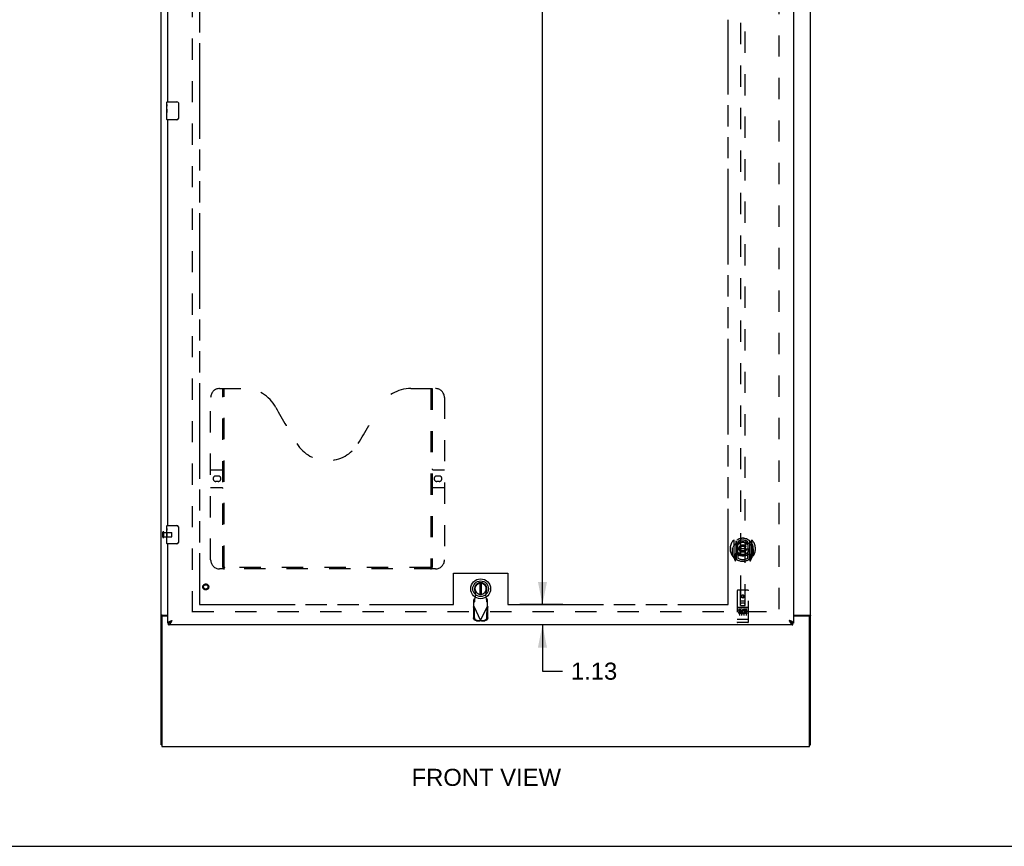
# Model space of a CAD drawing. Header units: inches. Extents: x 0 to 214, y 0 to 139.
# Tile 2 of 12: x 55 to 109, y 0 to 46. Entities that reach past the tile are written whole.
import ezdxf

# ---------------------------------------------------------------- set-up
doc = ezdxf.new("R2010")
doc.units = ezdxf.units.IN
doc.header["$LTSCALE"] = 11.781
doc.header["$MEASUREMENT"] = 0
doc.linetypes.add('HIDDEN', pattern=[0.2, 0.1, -0.1])
doc.linetypes.add('PHANTOM', pattern=[0.8, 0.45, -0.05, 0.1, -0.05, 0.1, -0.05])
doc.layers.get('0').update_dxf_attribs({"linetype": 'CONTINUOUS'})
for name, color, linetype in [('02___PRT_ALL_AXES', 7, 'CONTINUOUS'), ('AVAILABLE_DOOR_SPACE', 7, 'CONTINUOUS'), ('DEFAULT_2', 8, 'HIDDEN'), ('DIMENSIONS', 7, 'CONTINUOUS')]:
    doc.layers.add(name, color=color, linetype=linetype)
doc.styles.get("Standard").update_dxf_attribs({"font": 'arial.ttf'})
doc.dimstyles.new('DIMSTYLE_1', dxfattribs={"dimtxt": 0.945, "dimasz": 1.26, "dimexe": 0.09, "dimexo": 0.07, "dimgap": 0.0375, "dimtad": 0, "dimtih": 1, "dimtoh": 1, "dimzin": 4, "dimdsep": 46, "dimtxsty": 'Standard', "dimblk": '_FILLED', "dimblk1": '_FILLED', "dimblk2": '_FILLED', "dimcen": 0.09, "dimazin": 1, "dimtfac": 1, "dimtdec": 3, "dimtofl": 0, "dimtmove": 0, "dimatfit": 3, "dimldrblk": '_FILLED', "dimfxl": 1, "dimtolj": 1, "dimtzin": 4, "dimarcsym": 0})

# ---------------------------------------------------------------- blocks, each defined once
blk = doc.blocks.new('_FILLED')
at = {"color": 0, "linetype": 'ByBlock'}
blk.add_solid([(0, 0), (-1, 0.2), (-1, -0.2)], dxfattribs=at)
blk = doc.blocks.new('*D11')
at = {"layer": 'DIMENSIONS', "color": 2, "linetype": 'Continuous'}
for p, q in [((62.796, 67.789), (60.276, 67.789)), ((64.546, 67.789), (66.915, 67.789))]:
    blk.add_line(p, q, dxfattribs=at)
at = {"layer": 'DIMENSIONS', "color": 2, "linetype": 'Continuous', "xscale": 1.26, "yscale": 1.26, "zscale": 1.26}
blk.add_blockref('_FILLED', (62.796, 67.789), dxfattribs=at)
at = {"layer": 'DIMENSIONS', "color": 2, "linetype": 'Continuous', "xscale": 1.26, "yscale": 1.26, "zscale": 1.26, "rotation": 180}
blk.add_blockref('_FILLED', (64.546, 67.789), dxfattribs=at)
at = {"layer": 'DIMENSIONS', "color": 2, "linetype": 'Continuous', "insert": (67.388, 68.262), "char_height": 0.945, "width": 2.56801, "attachment_point": 1, "line_spacing_factor": 0.9}
blk.add_mtext('1.75', dxfattribs=at)
blk = doc.blocks.new('*D13')
at = {"layer": 'DIMENSIONS', "color": 2, "linetype": 'Continuous'}
for p, q in [((93.859, 67.789), (91.962, 67.789)), ((97.484, 67.789), (100.004, 67.789))]:
    blk.add_line(p, q, dxfattribs=at)
at = {"layer": 'DIMENSIONS', "color": 2, "linetype": 'Continuous', "xscale": 1.26, "yscale": 1.26, "zscale": 1.26}
blk.add_blockref('_FILLED', (93.859, 67.789), dxfattribs=at)
at = {"layer": 'DIMENSIONS', "color": 2, "linetype": 'Continuous', "xscale": 1.26, "yscale": 1.26, "zscale": 1.26, "rotation": 180}
blk.add_blockref('_FILLED', (97.484, 67.789), dxfattribs=at)
at = {"layer": 'DIMENSIONS', "color": 2, "linetype": 'Continuous', "insert": (91.489, 68.262), "char_height": 0.945, "width": 2.56801, "attachment_point": 3, "line_spacing_factor": 0.9}
blk.add_mtext('3.63', dxfattribs=at)
blk = doc.blocks.new('*D15')
at = {"layer": 'DIMENSIONS', "color": 2, "linetype": 'Continuous'}
for p, q in [((82.499, 91.65), (84.701, 91.65)), ((83.567, 91.65), (83.567, 53.47)), ((83.567, 13.4), (83.567, 51.58)), ((82.499, 13.4), (84.701, 13.4))]:
    blk.add_line(p, q, dxfattribs=at)
at = {"layer": 'DIMENSIONS', "color": 2, "linetype": 'Continuous', "xscale": 1.26, "yscale": 1.26, "zscale": 1.26}
for p, rotation in [((83.567, 91.65), 90), ((83.567, 13.4), 270)]:
    blk.add_blockref('_FILLED', p, dxfattribs=dict(at, rotation=rotation))
at = {"layer": 'DIMENSIONS', "color": 2, "linetype": 'Continuous', "insert": (83.567, 52.998), "char_height": 0.945, "width": 3.30223, "attachment_point": 2, "line_spacing_factor": 0.9}
blk.add_mtext('78.25', dxfattribs=at)
blk = doc.blocks.new('*D16')
at = {"layer": 'DIMENSIONS', "color": 2, "linetype": 'Continuous'}
for p, q in [((83.567, 13.4), (83.567, 15.92)), ((84.701, 13.4), (82.312, 13.4)), ((84.053, 12.275), (82.433, 12.275)), ((83.567, 12.275), (83.567, 9.709)), ((83.567, 9.709), (84.67, 9.709))]:
    blk.add_line(p, q, dxfattribs=at)
at = {"layer": 'DIMENSIONS', "color": 2, "linetype": 'Continuous', "xscale": 1.26, "yscale": 1.26, "zscale": 1.26}
for p, rotation in [((83.567, 13.4), 270), ((83.567, 12.275), 90)]:
    blk.add_blockref('_FILLED', p, dxfattribs=dict(at, rotation=rotation))
at = {"layer": 'DIMENSIONS', "color": 2, "linetype": 'Continuous', "insert": (85.142, 10.182), "char_height": 0.945, "width": 2.56801, "attachment_point": 1, "line_spacing_factor": 0.9}
blk.add_mtext('1.13', dxfattribs=at)

msp = doc.modelspace()

# ---------------------------------------------------------------- linework, layer by layer
at = {"color": 3, "linetype": 'Continuous'}
for p, q in [((62.421, 5.629), (62.421, 95.421)), ((98.421, 5.629), (98.421, 95.421)), ((97.484, 92.671), (97.484, 12.379)), ((62.796, 41.275), (62.796, 63.775)), ((62.796, 17.775), (62.796, 40.275)), ((62.796, 12.379), (62.796, 16.775)), ((62.473, 12.706), (62.473, 5.525)), ((62.491, 12.818), (62.796, 12.818)), ((62.796, 12.766), (62.533, 12.766)), ((97.484, 12.818), (98.351, 12.818)), ((98.309, 12.766), (97.484, 12.766)), ((98.369, 5.525), (98.369, 12.706)), ((97.442, 12.275), (62.838, 12.275)), ((62.954, 12.488), (62.966, 12.493)), ((62.966, 12.493), (62.979, 12.498)), ((62.979, 12.498), (62.991, 12.503)), ((62.991, 12.503), (63.004, 12.507)), ((63.004, 12.507), (63.023, 12.514)), ((63.014, 12.469), (63.021, 12.482)), ((63.021, 12.482), (63.028, 12.495)), ((63.023, 12.514), (63.043, 12.522)), ((63.028, 12.495), (63.043, 12.522)), ((97.269, 12.51), (97.237, 12.522)), ((97.237, 12.522), (97.248, 12.502)), ((97.248, 12.502), (97.258, 12.482)), ((97.258, 12.482), (97.265, 12.469)), ((97.265, 12.469), (97.272, 12.456)), ((97.288, 12.503), (97.269, 12.51)), ((97.301, 12.498), (97.288, 12.503)), ((97.313, 12.493), (97.301, 12.498)), ((62.473, 5.525), (98.369, 5.525))]:
    msp.add_line(p, q, dxfattribs=at)
at = {"color": 7, "linetype": 'Continuous'}
for p, q in [((62.736, 41.114), (62.736, 41.26)), ((62.751, 41.275), (63.291, 41.275)), ((63.391, 41.175), (63.391, 40.375)), ((62.736, 40.857), (62.736, 40.89)), ((62.736, 40.66), (62.736, 40.691)), ((62.736, 40.29), (62.736, 40.429)), ((63.291, 40.275), (62.751, 40.275)), ((62.736, 17.614), (62.736, 17.76)), ((62.751, 17.775), (63.291, 17.775)), ((63.391, 17.675), (63.391, 16.875)), ((62.736, 17.357), (62.736, 17.39)), ((62.736, 17.16), (62.736, 17.191)), ((62.736, 16.79), (62.736, 16.929)), ((63.291, 16.775), (62.751, 16.775)), ((80.1, 14.588), (80.1, 13.963)), ((80.179, 13.963), (80.179, 14.588)), ((62.525, 12.777), (62.421, 12.777)), ((62.525, 12.765), (62.525, 12.777)), ((98.317, 12.777), (98.421, 12.777)), ((98.317, 12.777), (98.317, 12.765)), ((62.796, 12.379), (62.838, 12.379)), ((62.838, 12.275), (62.838, 12.379)), ((62.9, 12.395), (62.903, 12.396)), ((63.011, 12.487), (63.018, 12.495)), ((63.016, 12.504), (63.025, 12.51)), ((63.018, 12.495), (63.025, 12.502)), ((63.025, 12.502), (63.043, 12.522)), ((97.255, 12.51), (97.237, 12.522)), ((97.237, 12.522), (97.248, 12.51)), ((97.248, 12.51), (97.258, 12.498)), ((97.264, 12.504), (97.255, 12.51)), ((97.258, 12.498), (97.265, 12.491)), ((97.265, 12.491), (97.272, 12.483)), ((97.272, 12.483), (97.279, 12.476)), ((97.377, 12.396), (97.38, 12.395)), ((97.484, 12.379), (97.442, 12.379)), ((97.442, 12.275), (97.442, 12.379)), ((62.473, 5.629), (62.421, 5.629)), ((98.369, 5.629), (98.421, 5.629)), ((0, 0), (214.2, 0))]:
    msp.add_line(p, q, dxfattribs=at)
for points in [[(63.384, 41.211), (63.386, 41.206), (63.388, 41.2), (63.389, 41.194), (63.39, 41.188), (63.391, 41.181), (63.391, 41.175)], [(63.391, 40.375), (63.391, 40.369), (63.39, 40.363), (63.389, 40.356), (63.388, 40.35), (63.386, 40.345), (63.384, 40.339)], [(63.384, 17.711), (63.386, 17.706), (63.388, 17.7), (63.389, 17.694), (63.39, 17.688), (63.391, 17.681), (63.391, 17.675)], [(63.391, 16.875), (63.391, 16.869), (63.39, 16.863), (63.389, 16.856), (63.388, 16.85), (63.386, 16.845), (63.384, 16.839)], [(62.545, 12.794), (62.54, 12.792), (62.538, 12.79), (62.535, 12.789), (62.533, 12.788), (62.531, 12.786), (62.529, 12.785), (62.527, 12.783), (62.526, 12.782), (62.526, 12.78), (62.525, 12.778), (62.525, 12.777)], [(62.565, 12.818), (62.565, 12.815), (62.565, 12.813), (62.565, 12.811), (62.564, 12.809), (62.563, 12.808), (62.562, 12.806), (62.56, 12.804), (62.559, 12.803), (62.557, 12.801), (62.555, 12.799), (62.553, 12.798), (62.55, 12.797), (62.548, 12.796), (62.545, 12.794)], [(98.277, 12.818), (98.277, 12.815), (98.277, 12.813), (98.277, 12.811), (98.278, 12.809), (98.279, 12.808), (98.28, 12.806), (98.282, 12.804), (98.283, 12.803), (98.285, 12.801), (98.287, 12.799), (98.29, 12.798), (98.292, 12.797), (98.294, 12.796), (98.297, 12.794), (98.302, 12.792)], [(98.302, 12.792), (98.304, 12.79), (98.307, 12.789), (98.309, 12.788), (98.311, 12.786), (98.313, 12.785), (98.315, 12.783), (98.316, 12.782), (98.316, 12.78), (98.317, 12.778), (98.317, 12.777)], [(62.838, 12.379), (62.842, 12.379), (62.845, 12.379), (62.849, 12.38), (62.852, 12.38), (62.856, 12.38), (62.859, 12.381), (62.863, 12.382), (62.866, 12.382), (62.87, 12.383), (62.873, 12.384), (62.877, 12.385), (62.88, 12.387), (62.884, 12.388), (62.887, 12.389), (62.891, 12.391), (62.894, 12.392), (62.898, 12.394), (62.9, 12.395)], [(62.903, 12.396), (62.903, 12.399), (62.904, 12.402), (62.906, 12.405), (62.907, 12.408), (62.908, 12.41), (62.91, 12.413), (62.912, 12.416), (62.914, 12.419), (62.916, 12.422), (62.918, 12.425), (62.92, 12.427), (62.922, 12.43), (62.925, 12.433), (62.927, 12.436), (62.93, 12.439), (62.933, 12.442), (62.936, 12.445), (62.939, 12.447), (62.942, 12.45), (62.945, 12.453), (62.948, 12.456), (62.952, 12.459), (62.955, 12.462), (62.959, 12.465), (62.962, 12.467), (62.966, 12.47), (62.97, 12.473), (62.974, 12.476), (62.978, 12.479), (62.982, 12.482), (62.986, 12.484), (62.99, 12.487), (62.994, 12.49), (62.998, 12.493), (63.003, 12.496)], [(62.903, 12.396), (62.905, 12.397), (62.909, 12.399), (62.912, 12.401), (62.916, 12.404), (62.919, 12.406), (62.923, 12.408), (62.926, 12.41), (62.93, 12.413), (62.933, 12.415), (62.937, 12.418), (62.94, 12.421), (62.944, 12.424), (62.947, 12.426), (62.951, 12.429), (62.954, 12.432), (62.958, 12.435), (62.961, 12.438), (62.965, 12.442), (62.968, 12.445), (62.972, 12.448), (62.976, 12.451), (62.979, 12.455), (62.983, 12.458), (62.986, 12.462), (62.99, 12.465), (62.993, 12.469), (62.997, 12.472), (63, 12.476), (63.004, 12.48), (63.011, 12.487)], [(63.003, 12.496), (63.011, 12.502), (63.016, 12.504)], [(63.025, 12.51), (63.038, 12.519), (63.043, 12.522)], [(97.377, 12.396), (97.376, 12.399), (97.375, 12.402), (97.374, 12.405), (97.373, 12.408), (97.371, 12.41), (97.37, 12.413), (97.368, 12.416), (97.366, 12.419), (97.364, 12.422), (97.362, 12.425), (97.36, 12.427), (97.357, 12.43), (97.355, 12.433), (97.352, 12.436), (97.35, 12.439), (97.347, 12.442), (97.344, 12.445), (97.341, 12.447), (97.338, 12.45), (97.335, 12.453), (97.331, 12.456), (97.328, 12.459), (97.324, 12.462), (97.321, 12.465), (97.317, 12.467), (97.313, 12.47), (97.31, 12.473), (97.306, 12.476), (97.302, 12.479), (97.298, 12.482), (97.294, 12.484), (97.289, 12.487), (97.285, 12.49), (97.281, 12.493), (97.277, 12.496), (97.272, 12.499), (97.264, 12.504)], [(97.279, 12.476), (97.283, 12.472), (97.286, 12.469), (97.29, 12.465), (97.293, 12.462), (97.297, 12.458), (97.3, 12.455), (97.304, 12.451), (97.308, 12.448), (97.311, 12.445), (97.315, 12.442), (97.318, 12.438), (97.322, 12.435), (97.325, 12.432), (97.329, 12.429), (97.332, 12.426), (97.336, 12.424), (97.339, 12.421), (97.343, 12.418), (97.346, 12.415), (97.35, 12.413), (97.353, 12.41), (97.357, 12.408), (97.36, 12.406), (97.364, 12.404), (97.367, 12.401), (97.371, 12.399), (97.375, 12.397), (97.377, 12.396)], [(97.38, 12.395), (97.382, 12.394), (97.385, 12.392), (97.389, 12.391), (97.392, 12.389), (97.396, 12.388), (97.399, 12.387), (97.403, 12.385), (97.406, 12.384), (97.41, 12.383), (97.413, 12.382), (97.417, 12.382), (97.42, 12.381), (97.424, 12.38), (97.427, 12.38), (97.431, 12.38), (97.434, 12.379), (97.438, 12.379), (97.442, 12.379)]]:
    msp.add_lwpolyline(points, dxfattribs=at)
at = {"color": 3, "linetype": 'Continuous'}
for points in [[(62.457, 12.803), (62.453, 12.802), (62.449, 12.8), (62.445, 12.799), (62.442, 12.798), (62.439, 12.796), (62.436, 12.795), (62.433, 12.793), (62.43, 12.791), (62.428, 12.79), (62.426, 12.788), (62.425, 12.786), (62.423, 12.785), (62.422, 12.783), (62.422, 12.781), (62.421, 12.779), (62.421, 12.777)], [(62.491, 12.818), (62.489, 12.816), (62.486, 12.814), (62.483, 12.813), (62.48, 12.811), (62.477, 12.81), (62.473, 12.808), (62.469, 12.807), (62.465, 12.806), (62.457, 12.803)], [(98.351, 12.818), (98.353, 12.816), (98.356, 12.814), (98.359, 12.813), (98.362, 12.811), (98.365, 12.81), (98.369, 12.808), (98.373, 12.807), (98.377, 12.806)], [(98.377, 12.806), (98.386, 12.803), (98.389, 12.802), (98.393, 12.8), (98.397, 12.799), (98.4, 12.798), (98.403, 12.796), (98.406, 12.795), (98.409, 12.793), (98.412, 12.791), (98.414, 12.79), (98.416, 12.788), (98.417, 12.786), (98.419, 12.785), (98.42, 12.783), (98.42, 12.781), (98.421, 12.779), (98.421, 12.777)], [(62.796, 12.379), (62.796, 12.381), (62.796, 12.384), (62.797, 12.386), (62.797, 12.389), (62.798, 12.391), (62.799, 12.393), (62.8, 12.396), (62.801, 12.398), (62.803, 12.4), (62.804, 12.403), (62.806, 12.405), (62.808, 12.408), (62.81, 12.41), (62.812, 12.412), (62.815, 12.415), (62.817, 12.417), (62.82, 12.419), (62.823, 12.422), (62.826, 12.424), (62.829, 12.427), (62.832, 12.429), (62.836, 12.431), (62.839, 12.434), (62.843, 12.436), (62.847, 12.438), (62.851, 12.441), (62.855, 12.443), (62.859, 12.446), (62.864, 12.448), (62.868, 12.45), (62.873, 12.453), (62.878, 12.455), (62.882, 12.457), (62.887, 12.46), (62.892, 12.462), (62.898, 12.465)], [(62.838, 12.275), (62.842, 12.275), (62.845, 12.275), (62.849, 12.276), (62.852, 12.276), (62.856, 12.277), (62.859, 12.278), (62.863, 12.279), (62.866, 12.281), (62.87, 12.282), (62.873, 12.284), (62.877, 12.286), (62.88, 12.288), (62.884, 12.29), (62.887, 12.293), (62.891, 12.295), (62.894, 12.298), (62.898, 12.301), (62.901, 12.304), (62.905, 12.307), (62.909, 12.31), (62.912, 12.314), (62.916, 12.318), (62.919, 12.321), (62.923, 12.325), (62.926, 12.329), (62.93, 12.334), (62.933, 12.338), (62.937, 12.343), (62.94, 12.347), (62.944, 12.352), (62.947, 12.357), (62.951, 12.362), (62.954, 12.367), (62.958, 12.372), (62.961, 12.378)], [(62.898, 12.465), (62.903, 12.467), (62.908, 12.469), (62.914, 12.472), (62.919, 12.474), (62.925, 12.476), (62.931, 12.479), (62.936, 12.481), (62.942, 12.484), (62.948, 12.486), (62.954, 12.488)], [(62.961, 12.378), (62.965, 12.383), (62.968, 12.389), (62.972, 12.394), (62.976, 12.4), (62.979, 12.406), (62.983, 12.412), (62.986, 12.418), (62.99, 12.424), (62.993, 12.43), (62.997, 12.437), (63, 12.443), (63.004, 12.449), (63.007, 12.456), (63.014, 12.469)], [(97.272, 12.456), (97.276, 12.449), (97.279, 12.443), (97.283, 12.437), (97.286, 12.43), (97.29, 12.424), (97.293, 12.418), (97.297, 12.412), (97.3, 12.406), (97.304, 12.4), (97.308, 12.394), (97.311, 12.389), (97.315, 12.383)], [(97.382, 12.465), (97.377, 12.467), (97.371, 12.469), (97.366, 12.472), (97.36, 12.474), (97.355, 12.476), (97.349, 12.479), (97.343, 12.481), (97.337, 12.484), (97.331, 12.486), (97.325, 12.488), (97.313, 12.493)], [(97.315, 12.383), (97.318, 12.378), (97.322, 12.372), (97.325, 12.367), (97.329, 12.362), (97.332, 12.357), (97.336, 12.352), (97.339, 12.347), (97.343, 12.343), (97.346, 12.338), (97.35, 12.334), (97.353, 12.329), (97.357, 12.325), (97.36, 12.321), (97.364, 12.318), (97.367, 12.314), (97.371, 12.31), (97.375, 12.307), (97.378, 12.304), (97.382, 12.301), (97.385, 12.298), (97.389, 12.295), (97.392, 12.293), (97.396, 12.29), (97.399, 12.288), (97.403, 12.286), (97.406, 12.284), (97.41, 12.282), (97.413, 12.281), (97.417, 12.279), (97.42, 12.278), (97.424, 12.277), (97.427, 12.276), (97.431, 12.276), (97.434, 12.275), (97.438, 12.275), (97.442, 12.275)], [(97.484, 12.379), (97.483, 12.381), (97.483, 12.384), (97.483, 12.386), (97.482, 12.389), (97.481, 12.391), (97.48, 12.393), (97.479, 12.396), (97.478, 12.398), (97.477, 12.4), (97.475, 12.403), (97.473, 12.405), (97.471, 12.408), (97.469, 12.41), (97.467, 12.412), (97.465, 12.415), (97.462, 12.417), (97.459, 12.419), (97.457, 12.422), (97.454, 12.424), (97.45, 12.427), (97.447, 12.429), (97.444, 12.431), (97.44, 12.434), (97.436, 12.436), (97.433, 12.438), (97.429, 12.441), (97.424, 12.443), (97.42, 12.446), (97.416, 12.448), (97.411, 12.45), (97.407, 12.453), (97.402, 12.455), (97.397, 12.457), (97.392, 12.46), (97.387, 12.462), (97.382, 12.465)]]:
    msp.add_lwpolyline(points, dxfattribs=at)
at = {"color": 7, "linetype": 'Continuous'}
for radius in [0.551, 0.433, 0.329, 0.317]:
    msp.add_circle((80.139, 14.276), radius, dxfattribs=at)
for centre, radius, start, end in [((62.751, 41.26), 0.015, 90, 180), ((63.291, 41.175), 0.1, 21.1999, 90), ((62.751, 40.29), 0.015, 180, 270), ((63.291, 40.375), 0.1, 270, 338.7946), ((62.751, 17.76), 0.015, 90, 180), ((63.291, 17.675), 0.1, 21.1999, 90), ((62.751, 16.79), 0.015, 180, 270), ((63.291, 16.875), 0.1, 270, 338.7946), ((80.139, 14.276), 0.315, 280.0787, 259.9213)]:
    msp.add_arc(centre, radius, start, end, dxfattribs=at)
at = {"color": 3, "linetype": 'Continuous'}
for centre, start, end in [((62.533, 12.706), 90, 180), ((98.309, 12.706), 0, 90)]:
    msp.add_arc(centre, 0.06, start, end, dxfattribs=at)
at = {"layer": '02___PRT_ALL_AXES', "color": 7, "linetype": 'Continuous'}
for p, q in [((62.736, 41.114), (62.736, 41.26)), ((62.736, 40.857), (62.736, 41.114)), ((62.742, 41.058), (62.736, 41.058)), ((62.743, 40.89), (62.743, 41.027)), ((62.736, 40.89), (62.743, 40.89)), ((62.736, 40.29), (62.736, 40.854)), ((62.738, 40.827), (62.736, 40.827)), ((62.736, 40.696), (62.742, 40.696)), ((62.736, 40.66), (62.743, 40.66)), ((62.736, 40.597), (62.743, 40.597)), ((62.736, 40.429), (62.743, 40.429)), ((62.737, 40.829), (62.739, 40.807)), ((62.743, 40.429), (62.743, 40.66)), ((62.736, 17.614), (62.736, 17.76)), ((62.736, 17.357), (62.736, 17.614)), ((62.742, 17.558), (62.736, 17.558)), ((62.743, 17.39), (62.743, 17.527)), ((62.736, 17.39), (62.743, 17.39)), ((62.736, 16.79), (62.736, 17.354)), ((62.738, 17.327), (62.736, 17.327)), ((62.736, 17.196), (62.742, 17.196)), ((62.736, 17.16), (62.743, 17.16)), ((62.736, 17.097), (62.743, 17.097)), ((62.736, 16.929), (62.743, 16.929)), ((62.737, 17.329), (62.739, 17.307)), ((62.743, 16.929), (62.743, 17.16))]:
    msp.add_line(p, q, dxfattribs=at)
at = {"layer": '02___PRT_ALL_AXES', "color": 8, "linetype": 'HIDDEN'}
for p, q in [((62.568, 17.399), (63.015, 17.399)), ((62.568, 17.151), (62.568, 17.399)), ((62.568, 17.151), (63.015, 17.151)), ((94.954, 13.236), (94.389, 13.236)), ((94.527, 13.114), (94.434, 13.114)), ((94.434, 13.114), (94.434, 13.071)), ((94.743, 13.103), (94.747, 13.101)), ((94.903, 13.114), (94.747, 13.114)), ((94.747, 13.114), (94.747, 13.101)), ((94.903, 13.114), (94.903, 13.071)), ((94.527, 13.071), (94.434, 13.071)), ((94.531, 13.028), (94.484, 13.028)), ((94.527, 12.987), (94.498, 12.987)), ((94.59, 12.943), (94.498, 12.943)), ((94.59, 12.9), (94.498, 12.9)), ((94.59, 12.943), (94.59, 12.9)), ((94.722, 12.948), (94.739, 12.909)), ((94.747, 13.078), (94.734, 13.059)), ((94.747, 13.078), (94.747, 12.9)), ((94.903, 12.9), (94.747, 12.9)), ((94.903, 13.071), (94.789, 13.071)), ((94.789, 13.071), (94.789, 13.028)), ((94.882, 13.028), (94.789, 13.028)), ((94.882, 12.985), (94.789, 12.985)), ((94.789, 12.985), (94.789, 12.943)), ((94.903, 12.943), (94.789, 12.943)), ((94.882, 13.028), (94.882, 12.985)), ((94.903, 12.943), (94.903, 12.9)), ((94.954, 12.408), (94.389, 12.408))]:
    msp.add_line(p, q, dxfattribs=at)
at = {"layer": '02___PRT_ALL_AXES', "color": 7, "linetype": 'Continuous'}
for points in [[(62.736, 41.114), (62.736, 41.111), (62.737, 41.106), (62.737, 41.101), (62.739, 41.087)], [(62.739, 41.087), (62.74, 41.08), (62.741, 41.072), (62.741, 41.063)], [(62.741, 41.063), (62.742, 41.054), (62.743, 41.045), (62.743, 41.036), (62.743, 41.027)], [(62.736, 40.857), (62.736, 40.848), (62.737, 40.839), (62.737, 40.829)], [(62.739, 40.807), (62.74, 40.796), (62.741, 40.784), (62.742, 40.771), (62.742, 40.759), (62.743, 40.746), (62.743, 40.733), (62.743, 40.72), (62.742, 40.707), (62.742, 40.695), (62.741, 40.683), (62.74, 40.671)], [(62.736, 17.614), (62.736, 17.611), (62.737, 17.606), (62.737, 17.601), (62.739, 17.587)], [(62.739, 17.587), (62.74, 17.58), (62.741, 17.572), (62.741, 17.563)], [(62.741, 17.563), (62.742, 17.554), (62.743, 17.545), (62.743, 17.536), (62.743, 17.527)], [(62.736, 17.357), (62.736, 17.348), (62.737, 17.339), (62.737, 17.329)], [(62.739, 17.307), (62.74, 17.296), (62.741, 17.284), (62.742, 17.271), (62.742, 17.259), (62.743, 17.246), (62.743, 17.233), (62.743, 17.22), (62.742, 17.207), (62.742, 17.195), (62.741, 17.183), (62.74, 17.171)]]:
    msp.add_lwpolyline(points, dxfattribs=at)
at = {"layer": '02___PRT_ALL_AXES', "color": 8, "linetype": 'HIDDEN'}
for centre, radius in [((64.9, 14.379), 0.124), ((94.671, 13.853), 0.085)]:
    msp.add_circle(centre, radius, dxfattribs=at)
for centre, radius, start, end in [((94.527, 13.05), 0.0635, 270, 90), ((94.697, 13.007), 0.107, 64.2636, 293.4027), ((94.498, 12.965), 0.0644, 102.2995, 270.0775), ((94.498, 12.965), 0.0219, 89.9011, 270), ((94.527, 13.049), 0.0219, 280.307, 90), ((94.697, 13.007), 0.0639, 54.8895, 293.4026)]:
    msp.add_arc(centre, radius, start, end, dxfattribs=at)
at = {"layer": '02___PRT_ALL_AXES', "color": 7, "linetype": 'Continuous'}
for centre, start_param, end_param in [((62.999, 40.691), 3.141593, 3.321581), ((62.999, 17.191), -3.141593, -2.961605)]:
    msp.add_ellipse(centre, major_axis=(0.263, 0), ratio=0.432808, start_param=start_param, end_param=end_param, dxfattribs=at)
at = {"layer": 'AVAILABLE_DOOR_SPACE', "color": 4, "linetype": 'PHANTOM'}
for p, q in [((64.546, 91.65), (64.546, 13.4)), ((93.859, 13.4), (93.859, 45.824)), ((78.64, 15.15), (81.64, 15.15)), ((78.64, 13.4), (78.64, 15.15)), ((81.64, 15.15), (81.64, 13.4)), ((64.546, 13.4), (78.64, 13.4)), ((81.64, 13.4), (93.859, 13.4))]:
    msp.add_line(p, q, dxfattribs=at)
at = {"layer": 'DEFAULT_2', "color": 8, "linetype": 'HIDDEN'}
for p, q in [((64.171, 12.973), (64.171, 92.077)), ((96.671, 92.077), (96.671, 12.973)), ((94.546, 50.354), (94.546, 13.353)), ((94.796, 13.353), (94.796, 50.354)), ((65.67, 25.379), (67.025, 25.379)), ((65.845, 15.469), (65.845, 25.379)), ((65.925, 15.499), (65.925, 25.379)), ((76.275, 25.379), (77.63, 25.379)), ((77.375, 25.379), (77.375, 15.499)), ((77.455, 25.379), (77.455, 15.469)), ((65.17, 15.879), (65.17, 24.879)), ((78.13, 24.879), (78.13, 15.879)), ((65.17, 20.879), (65.805, 20.879)), ((77.495, 20.879), (78.13, 20.879)), ((65.457, 20.529), (65.594, 20.529)), ((65.594, 20.229), (65.457, 20.229)), ((77.707, 20.529), (77.844, 20.529)), ((77.844, 20.229), (77.707, 20.229)), ((65.805, 19.879), (65.17, 19.879)), ((78.13, 19.879), (77.495, 19.879)), ((62.525, 17.133), (62.525, 17.417)), ((62.568, 17.133), (62.568, 17.417)), ((63.025, 17.161), (63.025, 17.389)), ((94.171, 16.98), (94.171, 16.013)), ((94.289, 16.926), (94.289, 15.91)), ((94.296, 16.927), (94.296, 15.924)), ((95.046, 16.927), (95.046, 15.924)), ((95.054, 16.926), (95.054, 15.91)), ((95.171, 16.013), (95.171, 16.98)), ((94.089, 16.497), (94.104, 16.497)), ((94.089, 16.497), (94.089, 16.108)), ((94.096, 16.568), (94.096, 16.571)), ((94.096, 16.111), (94.096, 16.568)), ((94.389, 16.178), (94.389, 16.81)), ((94.396, 16.887), (94.396, 16.784)), ((94.508, 16.836), (94.539, 16.497)), ((94.508, 16.152), (94.539, 16.497)), ((94.804, 16.497), (94.539, 16.497)), ((94.834, 16.836), (94.804, 16.497)), ((94.834, 16.152), (94.804, 16.497)), ((94.946, 16.784), (94.946, 16.887)), ((94.954, 16.81), (94.954, 16.178)), ((95.254, 16.497), (95.239, 16.497)), ((95.246, 16.568), (95.246, 16.571)), ((95.246, 16.111), (95.246, 16.568)), ((95.254, 16.497), (95.254, 16.108)), ((94.175, 16.002), (94.246, 15.827)), ((94.289, 16.167), (94.229, 16.167)), ((94.229, 16.167), (94.229, 16.017)), ((94.229, 16.017), (94.289, 16.017)), ((94.266, 16.096), (94.237, 16.05)), ((94.241, 16.042), (94.296, 16.042)), ((94.267, 15.932), (94.271, 15.929)), ((94.274, 15.83), (94.289, 15.91)), ((94.366, 15.873), (94.296, 15.982)), ((94.299, 16.156), (94.299, 15.948)), ((94.389, 16.169), (94.316, 16.169)), ((94.384, 16.176), (94.319, 16.176)), ((94.396, 16.223), (94.396, 15.97)), ((94.946, 15.97), (94.946, 16.223)), ((95.026, 16.169), (94.954, 16.169)), ((95.024, 16.176), (94.958, 16.176)), ((95.046, 15.982), (94.976, 15.873)), ((95.044, 15.948), (95.044, 16.156)), ((95.046, 16.042), (95.101, 16.042)), ((95.114, 16.167), (95.054, 16.167)), ((95.054, 16.017), (95.114, 16.017)), ((95.054, 15.91), (95.068, 15.83)), ((95.074, 15.931), (95.075, 15.932)), ((95.075, 15.932), (95.075, 15.932)), ((95.075, 15.932), (95.075, 15.932)), ((95.105, 16.05), (95.076, 16.096)), ((95.096, 15.827), (95.167, 16.002)), ((95.114, 16.017), (95.114, 16.167)), ((77.63, 15.379), (65.67, 15.379)), ((77.371, 15.459), (65.929, 15.459)), ((79.864, 13.921), (79.81, 14.216)), ((80.468, 14.216), (80.415, 13.921)), ((94.954, 14.193), (94.389, 14.193)), ((79.811, 13.721), (79.765, 13.679)), ((79.765, 13.305), (79.765, 13.679)), ((79.811, 13.565), (79.811, 13.721)), ((79.826, 13.724), (79.864, 13.921)), ((80.415, 13.921), (80.453, 13.724)), ((80.513, 13.679), (80.467, 13.721)), ((80.467, 13.721), (80.467, 13.565)), ((80.513, 13.305), (80.513, 13.679)), ((94.359, 14.163), (94.359, 12.438)), ((94.545, 13.353), (94.541, 14.163)), ((94.671, 13.925), (94.609, 13.889)), ((94.609, 13.889), (94.619, 13.883)), ((94.609, 13.889), (94.609, 13.817)), ((94.609, 13.817), (94.619, 13.823)), ((94.609, 13.817), (94.671, 13.781)), ((94.671, 13.913), (94.619, 13.883)), ((94.619, 13.883), (94.619, 13.823)), ((94.619, 13.823), (94.671, 13.792)), ((94.734, 13.889), (94.671, 13.925)), ((94.671, 13.925), (94.671, 13.913)), ((94.724, 13.883), (94.671, 13.913)), ((94.671, 13.792), (94.724, 13.823)), ((94.671, 13.781), (94.734, 13.817)), ((94.671, 13.781), (94.671, 13.792)), ((94.734, 13.889), (94.724, 13.883)), ((94.724, 13.823), (94.724, 13.883)), ((94.734, 13.817), (94.724, 13.823)), ((94.734, 13.817), (94.734, 13.889)), ((94.798, 13.353), (94.801, 14.163)), ((94.984, 12.438), (94.984, 14.163)), ((79.737, 13.257), (79.779, 13.277)), ((79.737, 13.257), (79.747, 12.667)), ((79.765, 13.524), (79.811, 13.565)), ((79.765, 13.305), (80.139, 12.518)), ((79.779, 13.277), (79.789, 12.686)), ((80.139, 12.518), (80.513, 13.305)), ((80.467, 13.565), (80.513, 13.524)), ((80.49, 12.686), (80.5, 13.277)), ((80.5, 13.277), (80.541, 13.257)), ((80.531, 12.667), (80.541, 13.257)), ((94.389, 13.236), (94.954, 13.236)), ((94.46, 13.22), (94.632, 13.22)), ((94.484, 13.105), (94.484, 12.799)), ((94.543, 13.603), (94.799, 13.603)), ((94.545, 13.353), (94.546, 13.353)), ((94.546, 13.353), (94.796, 13.353)), ((94.756, 13.478), (94.586, 13.478)), ((94.609, 13.105), (94.609, 12.799)), ((94.71, 13.22), (94.882, 13.22)), ((94.734, 13.105), (94.734, 12.799)), ((94.796, 13.353), (94.798, 13.353)), ((94.859, 13.105), (94.859, 12.799)), ((64.171, 13.025), (96.671, 13.025)), ((94.376, 12.566), (94.375, 12.566)), ((94.377, 12.566), (94.376, 12.566)), ((94.378, 12.566), (94.377, 12.566)), ((94.377, 12.566), (94.377, 12.566)), ((94.379, 12.566), (94.378, 12.566)), ((94.38, 12.566), (94.379, 12.566)), ((94.381, 12.566), (94.38, 12.566)), ((94.382, 12.566), (94.381, 12.566)), ((94.381, 12.566), (94.381, 12.566)), ((94.383, 12.566), (94.382, 12.566)), ((94.384, 12.566), (94.383, 12.566)), ((94.385, 12.566), (94.384, 12.566)), ((94.386, 12.566), (94.385, 12.566)), ((94.387, 12.566), (94.386, 12.566)), ((94.386, 12.566), (94.386, 12.566)), ((94.388, 12.566), (94.387, 12.566)), ((94.389, 12.566), (94.388, 12.566)), ((94.954, 12.566), (94.389, 12.566)), ((94.954, 12.566), (94.955, 12.566)), ((94.955, 12.566), (94.956, 12.566)), ((94.956, 12.566), (94.957, 12.566)), ((94.956, 12.566), (94.956, 12.566)), ((94.957, 12.566), (94.958, 12.566)), ((94.958, 12.566), (94.959, 12.566)), ((94.959, 12.566), (94.96, 12.566)), ((94.96, 12.566), (94.961, 12.566)), ((94.961, 12.566), (94.962, 12.566)), ((94.961, 12.566), (94.961, 12.566)), ((94.962, 12.566), (94.963, 12.566)), ((94.963, 12.566), (94.964, 12.566)), ((94.964, 12.566), (94.965, 12.566)), ((94.965, 12.566), (94.966, 12.566)), ((94.965, 12.566), (94.965, 12.566)), ((94.966, 12.566), (94.967, 12.566)), ((94.967, 12.566), (94.968, 12.566)), ((79.902, 12.508), (80.095, 12.504)), ((79.943, 12.528), (80.136, 12.524)), ((80.136, 12.524), (80.095, 12.504)), ((80.139, 12.518), (80.117, 12.511)), ((80.154, 12.513), (80.139, 12.518)), ((80.142, 12.524), (80.335, 12.528)), ((80.184, 12.504), (80.142, 12.524)), ((80.169, 12.509), (80.154, 12.513)), ((80.184, 12.504), (80.169, 12.509)), ((80.184, 12.504), (80.377, 12.508)), ((94.639, 12.408), (94.454, 12.408)), ((94.889, 12.408), (94.704, 12.408))]:
    msp.add_line(p, q, dxfattribs=at)
for points in [[(94.217, 16.712), (94.215, 16.71), (94.214, 16.709), (94.212, 16.708), (94.211, 16.706), (94.209, 16.705), (94.207, 16.703), (94.206, 16.701), (94.204, 16.7), (94.202, 16.698), (94.2, 16.696), (94.198, 16.694), (94.197, 16.692), (94.195, 16.69), (94.193, 16.688), (94.191, 16.685), (94.189, 16.683), (94.187, 16.681), (94.185, 16.678), (94.182, 16.675), (94.18, 16.673), (94.178, 16.67), (94.176, 16.667), (94.174, 16.664), (94.171, 16.661), (94.169, 16.657), (94.166, 16.654), (94.164, 16.65), (94.161, 16.646), (94.159, 16.642), (94.156, 16.638), (94.153, 16.634), (94.151, 16.63), (94.148, 16.625), (94.145, 16.62), (94.142, 16.615), (94.139, 16.61)], [(94.483, 16.853), (94.488, 16.855), (94.494, 16.856), (94.499, 16.858), (94.505, 16.859), (94.51, 16.86), (94.516, 16.862), (94.521, 16.863), (94.527, 16.864), (94.532, 16.865), (94.538, 16.866), (94.543, 16.867), (94.549, 16.868), (94.554, 16.869), (94.56, 16.87), (94.565, 16.871), (94.571, 16.872), (94.576, 16.873), (94.582, 16.873), (94.587, 16.874), (94.593, 16.875), (94.598, 16.875), (94.604, 16.876), (94.61, 16.876), (94.615, 16.877), (94.621, 16.877), (94.626, 16.878), (94.632, 16.878), (94.637, 16.878), (94.643, 16.878), (94.649, 16.879), (94.654, 16.879), (94.66, 16.879), (94.665, 16.879), (94.671, 16.879), (94.677, 16.879), (94.682, 16.879), (94.688, 16.879), (94.693, 16.879), (94.699, 16.878), (94.705, 16.878), (94.71, 16.878), (94.716, 16.878), (94.721, 16.877), (94.727, 16.877), (94.732, 16.876), (94.738, 16.876), (94.744, 16.875), (94.749, 16.875), (94.755, 16.874), (94.76, 16.873), (94.766, 16.873), (94.771, 16.872), (94.777, 16.871), (94.782, 16.87), (94.788, 16.869), (94.794, 16.868), (94.799, 16.867), (94.805, 16.866), (94.81, 16.865), (94.815, 16.864), (94.821, 16.863), (94.826, 16.862), (94.832, 16.86), (94.837, 16.859), (94.843, 16.858), (94.848, 16.856), (94.854, 16.855), (94.859, 16.853)], [(95.204, 16.61), (95.2, 16.615), (95.197, 16.62), (95.194, 16.625), (95.192, 16.63), (95.189, 16.634), (95.186, 16.638), (95.183, 16.642), (95.181, 16.646), (95.178, 16.65), (95.176, 16.654), (95.173, 16.657), (95.171, 16.66), (95.168, 16.664), (95.166, 16.667), (95.164, 16.67), (95.162, 16.673), (95.16, 16.675), (95.157, 16.678), (95.155, 16.681), (95.153, 16.683), (95.151, 16.685), (95.149, 16.688), (95.147, 16.69), (95.145, 16.692), (95.144, 16.694), (95.142, 16.696), (95.14, 16.698), (95.138, 16.7), (95.137, 16.701), (95.135, 16.703), (95.133, 16.705), (95.132, 16.706), (95.13, 16.708), (95.128, 16.709), (95.127, 16.71), (95.125, 16.712)], [(65.835, 15.499), (65.851, 15.488), (65.867, 15.479), (65.883, 15.471), (65.898, 15.464), (65.914, 15.461), (65.929, 15.459)], [(77.371, 15.459), (77.386, 15.461), (77.402, 15.464), (77.417, 15.471), (77.433, 15.479), (77.449, 15.488), (77.465, 15.499)], [(79.811, 13.565), (79.812, 13.569), (79.813, 13.574), (79.814, 13.581), (79.815, 13.589), (79.816, 13.598), (79.817, 13.609), (79.819, 13.621), (79.82, 13.633), (79.821, 13.647), (79.822, 13.662), (79.823, 13.677), (79.824, 13.692), (79.826, 13.724)], [(79.826, 13.724), (79.823, 13.724), (79.821, 13.723), (79.819, 13.722), (79.816, 13.721), (79.814, 13.721), (79.811, 13.721)], [(80.467, 13.721), (80.465, 13.721), (80.462, 13.721), (80.46, 13.722), (80.457, 13.723), (80.455, 13.724), (80.453, 13.724)], [(80.453, 13.724), (80.454, 13.708), (80.456, 13.677)], [(80.456, 13.677), (80.457, 13.662), (80.458, 13.647), (80.459, 13.633), (80.46, 13.621), (80.461, 13.609), (80.462, 13.598), (80.463, 13.589), (80.464, 13.581), (80.465, 13.574), (80.466, 13.569), (80.467, 13.565)], [(79.737, 13.257), (79.742, 13.265), (79.746, 13.273), (79.751, 13.281)], [(79.751, 13.281), (79.76, 13.297), (79.765, 13.305)], [(80.513, 13.305), (80.523, 13.289), (80.528, 13.281), (80.532, 13.273), (80.537, 13.265), (80.541, 13.257)], [(94.454, 13.218), (94.454, 13.218), (94.454, 13.218), (94.454, 13.218), (94.454, 13.219), (94.454, 13.219), (94.454, 13.219), (94.454, 13.219), (94.454, 13.219), (94.454, 13.219), (94.454, 13.219), (94.455, 13.219), (94.455, 13.219), (94.455, 13.219), (94.455, 13.219), (94.455, 13.219), (94.455, 13.219), (94.455, 13.219), (94.455, 13.219), (94.456, 13.219), (94.456, 13.219), (94.456, 13.219), (94.456, 13.219), (94.456, 13.219), (94.456, 13.219), (94.456, 13.219), (94.456, 13.219), (94.457, 13.219), (94.457, 13.219), (94.457, 13.219), (94.457, 13.219), (94.457, 13.219), (94.457, 13.219), (94.458, 13.219), (94.458, 13.219), (94.458, 13.219), (94.458, 13.219), (94.458, 13.219), (94.458, 13.22), (94.459, 13.22), (94.459, 13.22), (94.459, 13.22), (94.459, 13.22), (94.459, 13.22), (94.46, 13.22), (94.46, 13.22)], [(94.632, 13.22), (94.632, 13.22), (94.632, 13.22), (94.633, 13.22), (94.633, 13.22), (94.633, 13.22), (94.633, 13.22), (94.633, 13.22), (94.634, 13.22), (94.634, 13.219), (94.634, 13.219), (94.634, 13.219), (94.634, 13.219), (94.634, 13.219), (94.635, 13.219), (94.635, 13.219), (94.635, 13.219), (94.635, 13.219), (94.635, 13.219), (94.635, 13.219), (94.636, 13.219), (94.636, 13.219), (94.636, 13.219), (94.636, 13.219), (94.636, 13.219), (94.636, 13.219), (94.636, 13.219), (94.637, 13.219), (94.637, 13.219), (94.637, 13.219), (94.637, 13.219), (94.637, 13.219), (94.637, 13.219), (94.637, 13.219), (94.637, 13.219), (94.637, 13.219), (94.638, 13.219), (94.638, 13.219), (94.638, 13.219), (94.638, 13.219), (94.638, 13.219), (94.638, 13.219), (94.638, 13.219), (94.638, 13.218), (94.638, 13.218), (94.638, 13.218), (94.639, 13.218)], [(94.704, 13.218), (94.704, 13.218), (94.704, 13.218), (94.704, 13.218), (94.704, 13.219), (94.704, 13.219), (94.704, 13.219), (94.704, 13.219), (94.704, 13.219), (94.704, 13.219), (94.704, 13.219), (94.705, 13.219), (94.705, 13.219), (94.705, 13.219), (94.705, 13.219), (94.705, 13.219), (94.705, 13.219), (94.705, 13.219), (94.705, 13.219), (94.706, 13.219), (94.706, 13.219), (94.706, 13.219), (94.706, 13.219), (94.706, 13.219), (94.706, 13.219), (94.706, 13.219), (94.706, 13.219), (94.707, 13.219), (94.707, 13.219), (94.707, 13.219), (94.707, 13.219), (94.707, 13.219), (94.707, 13.219), (94.708, 13.219), (94.708, 13.219), (94.708, 13.219), (94.708, 13.219), (94.708, 13.219), (94.708, 13.22), (94.709, 13.22), (94.709, 13.22), (94.709, 13.22), (94.709, 13.22), (94.709, 13.22), (94.71, 13.22), (94.71, 13.22)], [(94.882, 13.22), (94.882, 13.22), (94.882, 13.22), (94.883, 13.22), (94.883, 13.22), (94.883, 13.22), (94.883, 13.22), (94.883, 13.22), (94.884, 13.22), (94.884, 13.219), (94.884, 13.219), (94.884, 13.219), (94.884, 13.219), (94.884, 13.219), (94.885, 13.219), (94.885, 13.219), (94.885, 13.219), (94.885, 13.219), (94.885, 13.219), (94.885, 13.219), (94.886, 13.219), (94.886, 13.219), (94.886, 13.219), (94.886, 13.219), (94.886, 13.219), (94.886, 13.219), (94.886, 13.219), (94.887, 13.219), (94.887, 13.219), (94.887, 13.219), (94.887, 13.219), (94.887, 13.219), (94.887, 13.219), (94.887, 13.219), (94.887, 13.219), (94.887, 13.219), (94.888, 13.219), (94.888, 13.219), (94.888, 13.219), (94.888, 13.219), (94.888, 13.219), (94.888, 13.219), (94.888, 13.219), (94.888, 13.218), (94.888, 13.218), (94.888, 13.218), (94.889, 13.218)], [(79.902, 12.508), (79.887, 12.509), (79.872, 12.511), (79.857, 12.515), (79.843, 12.521), (79.83, 12.528), (79.817, 12.536), (79.805, 12.545), (79.793, 12.555), (79.783, 12.567), (79.774, 12.579), (79.766, 12.593), (79.76, 12.607), (79.754, 12.621), (79.751, 12.636), (79.748, 12.651), (79.747, 12.667)], [(79.789, 12.686), (79.79, 12.671), (79.792, 12.656), (79.796, 12.641), (79.801, 12.626), (79.808, 12.612), (79.816, 12.599), (79.825, 12.587), (79.835, 12.575), (79.846, 12.565), (79.858, 12.555), (79.871, 12.547), (79.885, 12.54), (79.899, 12.535), (79.914, 12.531), (79.928, 12.529), (79.943, 12.528)], [(80.335, 12.528), (80.35, 12.529), (80.365, 12.531), (80.379, 12.535), (80.394, 12.54), (80.407, 12.547), (80.42, 12.555), (80.432, 12.565), (80.443, 12.575), (80.454, 12.587), (80.463, 12.599), (80.47, 12.612), (80.477, 12.626), (80.482, 12.641), (80.486, 12.656), (80.489, 12.671), (80.49, 12.686)], [(80.531, 12.667), (80.53, 12.651), (80.528, 12.636), (80.524, 12.621), (80.519, 12.607), (80.512, 12.593), (80.504, 12.579), (80.495, 12.567), (80.485, 12.555), (80.474, 12.545), (80.462, 12.536), (80.449, 12.528), (80.435, 12.521), (80.421, 12.515), (80.407, 12.511), (80.392, 12.509), (80.377, 12.508)], [(94.375, 12.566), (94.374, 12.566), (94.374, 12.566), (94.374, 12.567), (94.373, 12.567), (94.373, 12.567), (94.373, 12.567), (94.372, 12.567), (94.372, 12.567), (94.371, 12.567), (94.371, 12.567), (94.371, 12.567), (94.37, 12.567), (94.37, 12.567), (94.37, 12.567), (94.369, 12.567), (94.369, 12.567), (94.369, 12.567), (94.369, 12.567), (94.368, 12.568), (94.368, 12.568), (94.368, 12.568), (94.367, 12.568), (94.367, 12.568), (94.367, 12.568), (94.366, 12.568), (94.366, 12.568), (94.366, 12.568), (94.366, 12.568), (94.365, 12.568), (94.365, 12.568), (94.365, 12.568), (94.365, 12.569), (94.364, 12.569), (94.364, 12.569), (94.364, 12.569), (94.364, 12.569), (94.363, 12.569), (94.363, 12.569), (94.363, 12.569), (94.363, 12.569), (94.362, 12.569), (94.362, 12.569), (94.362, 12.569), (94.362, 12.57), (94.362, 12.57), (94.361, 12.57), (94.361, 12.57), (94.361, 12.57), (94.361, 12.57), (94.361, 12.57), (94.361, 12.57), (94.36, 12.57), (94.36, 12.57), (94.36, 12.571), (94.36, 12.571), (94.36, 12.571), (94.36, 12.571), (94.36, 12.571), (94.36, 12.571), (94.359, 12.571), (94.359, 12.571), (94.359, 12.571), (94.359, 12.571), (94.359, 12.572), (94.359, 12.572), (94.359, 12.572), (94.359, 12.572), (94.359, 12.572), (94.359, 12.572), (94.359, 12.572), (94.359, 12.572), (94.359, 12.572), (94.359, 12.572), (94.359, 12.573), (94.359, 12.573), (94.359, 12.573), (94.359, 12.573), (94.359, 12.573)], [(94.968, 12.566), (94.968, 12.566), (94.968, 12.567), (94.969, 12.567), (94.969, 12.567), (94.969, 12.567), (94.97, 12.567), (94.97, 12.567), (94.971, 12.567), (94.971, 12.567), (94.971, 12.567), (94.972, 12.567), (94.972, 12.567), (94.972, 12.567), (94.973, 12.567), (94.973, 12.567), (94.973, 12.567), (94.974, 12.567), (94.974, 12.568), (94.974, 12.568), (94.974, 12.568), (94.975, 12.568), (94.975, 12.568), (94.975, 12.568), (94.976, 12.568), (94.976, 12.568), (94.976, 12.568), (94.976, 12.568), (94.977, 12.568), (94.977, 12.568), (94.977, 12.568), (94.977, 12.569), (94.978, 12.569), (94.978, 12.569), (94.978, 12.569), (94.978, 12.569), (94.979, 12.569), (94.979, 12.569), (94.979, 12.569), (94.979, 12.569), (94.98, 12.569), (94.98, 12.569), (94.98, 12.569), (94.98, 12.57), (94.98, 12.57), (94.981, 12.57), (94.981, 12.57), (94.981, 12.57), (94.981, 12.57), (94.981, 12.57), (94.981, 12.57), (94.982, 12.57), (94.982, 12.57), (94.982, 12.571), (94.982, 12.571), (94.982, 12.571), (94.982, 12.571), (94.982, 12.571), (94.982, 12.571), (94.983, 12.571), (94.983, 12.571), (94.983, 12.571), (94.983, 12.571), (94.983, 12.572), (94.983, 12.572), (94.983, 12.572), (94.983, 12.572), (94.983, 12.572), (94.983, 12.572), (94.983, 12.572), (94.983, 12.572), (94.983, 12.572), (94.983, 12.572), (94.983, 12.573), (94.983, 12.573), (94.984, 12.573), (94.984, 12.573), (94.984, 12.573)], [(80.117, 12.511), (80.102, 12.507), (80.095, 12.504)]]:
    msp.add_lwpolyline(points, dxfattribs=at)
for centre, radius in [((94.671, 16.504), 0.35), ((94.671, 16.504), 0.335), ((94.671, 16.504), 0.205), ((94.671, 16.504), 0.133), ((64.9, 14.379), 0.164), ((64.9, 14.379), 0.124), ((94.671, 13.853), 0.0845)]:
    msp.add_circle(centre, radius, dxfattribs=at)
for centre, radius, start, end in [((65.67, 24.879), 0.5, 90, 180), ((67.025, 23.379), 2, 28.4813, 90), ((76.275, 23.379), 2, 90, 151.5187), ((77.63, 24.879), 0.5, 0, 90), ((103.333, 43.077), 39.307, 208.4813, 211.8705), ((39.967, 43.077), 39.307, 328.1295, 331.5187), ((71.65, 23.379), 2, 211.8705, 328.1295), ((65.805, 20.919), 0.04, 270, 360), ((77.495, 20.919), 0.04, 180, 270), ((65.457, 20.379), 0.15, 90, 270), ((65.594, 20.379), 0.15, 270, 90), ((77.707, 20.379), 0.15, 90, 270), ((77.844, 20.379), 0.15, 270, 90), ((65.805, 19.839), 0.04, 0, 90), ((77.495, 19.839), 0.04, 90, 180), ((62.547, 17.417), 0.0215, 360, 180), ((62.547, 17.133), 0.0215, 180, 0), ((63.015, 17.389), 0.01, 360, 90), ((63.015, 17.161), 0.01, 270, 0), ((94.671, 16.497), 0.7, 305.5126, 234.4874), ((94.671, 16.494), 0.583, 0.2464, 179.7536), ((94.671, 16.494), 0.58, 7.6622, 172.3378), ((94.186, 16.98), 0.015, 135.0748, 180), ((94.304, 16.926), 0.015, 130.3587, 180), ((94.316, 16.927), 0.02, 129.3378, 179.9984), ((94.671, 16.494), 0.48, 55.0461, 124.9539), ((95.026, 16.927), 0.02, 0, 50.6594), ((95.039, 16.926), 0.015, 0, 49.6413), ((95.156, 16.98), 0.015, 0, 44.9252), ((94.116, 16.568), 0.02, 172.3378, 180), ((94.671, 16.179), 0.7, 49.529, 130.471), ((94.404, 16.81), 0.015, 112.9863, 180), ((94.426, 16.784), 0.03, 180, 311.1261), ((94.671, 16.504), 0.343, 48.8739, 131.1261), ((94.488, 16.834), 0.02, 5.0796, 105.5752), ((94.854, 16.834), 0.02, 74.4248, 174.9204), ((94.916, 16.784), 0.03, 228.8739, 360), ((94.939, 16.81), 0.015, 0, 67.0137), ((95.226, 16.568), 0.02, 0, 7.6622), ((65.67, 15.879), 0.5, 180, 270), ((77.63, 15.879), 0.5, 270, 360), ((94.116, 16.111), 0.02, 180, 215.2961), ((94.671, 16.504), 0.7, 215.2961, 324.7039), ((94.186, 16.013), 0.015, 180, 224.9252), ((94.241, 16.047), 0.005, 147.3208, 270), ((94.26, 15.832), 0.015, 201.8041, 350), ((94.671, 16.809), 0.7, 233.2319, 306.7681), ((94.276, 15.943), 0.02, 234.4874, 360), ((94.108, 16.198), 0.188, 327.3208, 360), ((94.279, 15.948), 0.02, 234.7457, 360), ((94.316, 16.149), 0.02, 90, 180), ((94.316, 15.924), 0.02, 180, 238.5295), ((94.319, 16.156), 0.02, 90, 180), ((94.384, 16.156), 0.02, 66.536, 90), ((94.404, 16.178), 0.015, 180, 247.0137), ((94.671, 16.816), 0.7, 246.536, 293.464), ((94.426, 16.223), 0.03, 48.8739, 180), ((94.671, 16.504), 0.6, 242.7204, 297.2796), ((94.671, 16.504), 0.343, 228.8739, 311.1261), ((94.488, 16.154), 0.02, 254.3869, 354.9204), ((94.854, 16.154), 0.02, 185.0796, 285.6131), ((94.916, 16.223), 0.03, 0, 131.1261), ((94.939, 16.178), 0.015, 292.9863, 360), ((94.958, 16.156), 0.02, 90, 113.464), ((95.024, 16.156), 0.02, 0, 90), ((95.026, 16.149), 0.02, 0, 90), ((95.026, 15.924), 0.02, 301.4688, 359.9992), ((95.064, 15.948), 0.02, 180, 305.2543), ((95.234, 16.198), 0.188, 180, 212.6792), ((95.066, 15.943), 0.02, 180, 305.5126), ((95.082, 15.832), 0.015, 190, 338.1959), ((95.101, 16.047), 0.005, 270, 32.6792), ((95.156, 16.013), 0.015, 315.0748, 360), ((95.226, 16.111), 0.02, 324.7039, 360), ((65.935, 15.469), 0.09, 180, 270), ((65.965, 15.499), 0.04, 180, 270), ((77.335, 15.499), 0.04, 270, 360), ((77.365, 15.469), 0.09, 270, 360), ((80.139, 14.276), 0.335, 349.673, 190.327), ((94.389, 14.163), 0.03, 90, 180), ((94.511, 14.163), 0.03, 0, 90), ((94.831, 14.163), 0.03, 90, 180), ((94.954, 14.163), 0.03, 0, 90), ((94.389, 13.266), 0.03, 180, 270), ((94.586, 13.438), 0.04, 90, 180), ((94.586, 13.393), 0.04, 180, 270), ((94.756, 13.438), 0.04, 0, 90), ((94.756, 13.393), 0.04, 270, 360), ((94.954, 13.266), 0.03, 270, 360), ((94.389, 12.438), 0.03, 180, 270), ((94.954, 12.438), 0.03, 270, 360)]:
    msp.add_arc(centre, radius, start, end, dxfattribs=at)

# ---------------------------------------------------------------- texts
at = {"layer": 'DIMENSIONS', "color": 2, "linetype": 'Continuous', "insert": (80.453, 4.296), "char_height": 0.945, "width": 8.26963, "attachment_point": 2, "line_spacing_factor": 0.9}
msp.add_mtext('FRONT VIEW', dxfattribs=at)

# ---------------------------------------------------------------- dimensions: what is measured, and where the dimension line sits
at = {"layer": 'DIMENSIONS', "color": 2, "linetype": 'Continuous'}
for base, p1, p2, angle, picture, middle in [((62.796, 67.789), (64.546, 91.65), (62.796, 12.379), 180, '*D11', (68.716, 67.784)), ((83.567, 13.4), (84.771, 91.65), (84.771, 13.4), 270, '*D15', (83.571, 52.52)), ((83.567352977, 13.40004786), (82.363352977, 12.27504786), (82.241927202, 13.40004786), 90, '*D16', (86.467290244, 9.703961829))]:
    dim = msp.add_linear_dim(base=base, p1=p1, p2=p2, angle=angle, dimstyle='DIMSTYLE_1', dxfattribs=at)
    dim.commit()
    dim.dimension.update_dxf_attribs({"geometry": picture, "text_midpoint": middle, "dimtype": 160})
dim = msp.add_linear_dim(base=(97.483512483, 67.789423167), p1=(93.858512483, 53.40004786), p2=(97.483512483, 12.37904786), dimstyle='DIMSTYLE_1', dxfattribs=at)
dim.commit()
dim.dimension.update_dxf_attribs({"geometry": '*D13', "text_midpoint": (90.204115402, 67.784153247), "dimtype": 160})

doc.saveas('drawing.dxf')
